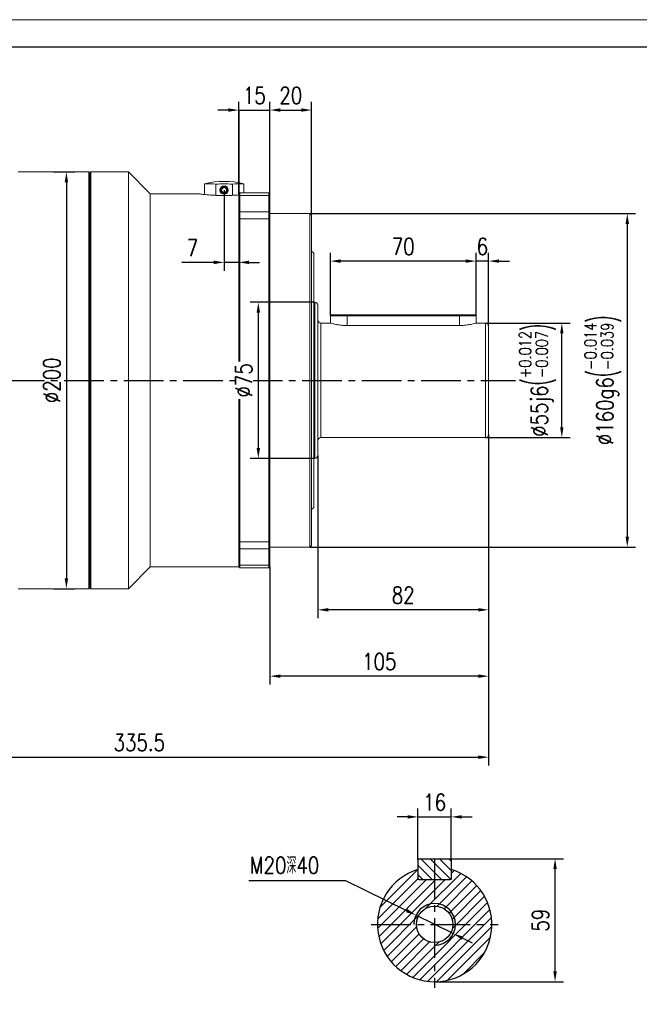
# Model space of a CAD drawing. Header units: millimetres. Extents: x 5885 to 6995, y -605 to 180.
# Tile 8 of 9: x 6416 to 6714, y -292 to 180. Entities that reach past the tile are written whole.
import ezdxf

# ---------------------------------------------------------------- set-up
doc = ezdxf.new("R2010")
doc.units = ezdxf.units.MM
doc.linetypes.add('CENTER2', pattern=[28.575, 19.05, -3.175, 3.175, -3.175])
for name, color, linetype in [('1轮廓实线层', 7, 'Continuous'), ('2细线层', 4, 'Continuous'), ('3中心线层', 1, 'CENTER2'), ('5剖面线层', 2, 'Continuous'), ('7标注层', 4, 'Continuous')]:
    doc.layers.add(name, color=color, linetype=linetype)
doc.layers.add('图框_外框线', color=7, linetype='Continuous', lineweight=18)
doc.styles.add('TH_GBDIM', font='romans.shx', dxfattribs={"width": 0.8, "bigfont": 'gbcbig.shx'})
doc.dimstyles.new('TH_GBDIM', dxfattribs={"dimscale": 2, "dimtxt": 4, "dimasz": 2.5, "dimexe": 2, "dimexo": 0, "dimgap": 1.5, "dimtad": 1, "dimdec": 1, "dimdsep": 46, "dimtxsty": 'TH_GBDIM', "dimcen": 2.5, "dimclrd": 130, "dimclre": 130, "dimclrt": 3, "dimadec": 0, "dimazin": 2, "dimtfac": 0.714286, "dimtdec": 1, "dimtmove": 0, "dimatfit": 3, "dimfxl": 1, "dimtzin": 0, "dimlwd": -1, "dimlwe": -1, "dimarcsym": 0})

# ---------------------------------------------------------------- blocks, each defined once
blk = doc.blocks.new('*D83')
at = {"layer": '7标注层', "color": 130}
for p, q in [((6526.26, -232.79), (6572.72, -232.79)), ((6572.72, -232.79), (6602, -247.2)), ((6624.43, -258.24), (6606.49, -249.41)), ((6628.92, -260.45), (6633.41, -262.65))]:
    blk.add_line(p, q, dxfattribs=at)
at = {"layer": '7标注层', "color": 130, "linetype": 'ByBlock'}
for points in [[(6601.63, -247.95), (6602.37, -246.45), (6606.49, -249.41)], [(6629.29, -259.7), (6628.55, -261.19), (6624.43, -258.24)]]:
    blk.add_solid(points, dxfattribs=at)
at = {"layer": 'Defpoints', "color": 0, "linetype": 'ByBlock'}
for p in [(6606.49, -249.41), (6624.43, -258.24)]:
    blk.add_point(p, dxfattribs=at)
at = {"layer": '7标注层', "color": 3, "linetype": 'ByBlock', "insert": (6543.37, -225.48), "char_height": 8, "attachment_point": 5, "style": 'TH_GBDIM'}
blk.add_mtext('{M20深40}{}{}', dxfattribs=at)
blk = doc.blocks.new('*D84')
at = {"layer": '7标注层', "color": 130}
for p, q in [((6607.46, -222.92), (6607.46, -198.24)), ((6623.46, -222.92), (6623.46, -198.24)), ((6602.46, -202.24), (6597.46, -202.24)), ((6607.46, -202.24), (6623.46, -202.24)), ((6628.46, -202.24), (6633.46, -202.24))]:
    blk.add_line(p, q, dxfattribs=at)
at = {"layer": '7标注层', "color": 130, "linetype": 'ByBlock'}
for points in [[(6602.46, -203.07), (6602.46, -201.41), (6607.46, -202.24)], [(6628.46, -201.41), (6628.46, -203.07), (6623.46, -202.24)]]:
    blk.add_solid(points, dxfattribs=at)
at = {"layer": 'Defpoints', "color": 0, "linetype": 'ByBlock'}
for p in [(6623.46, -202.24), (6607.46, -222.92), (6623.46, -222.92)]:
    blk.add_point(p, dxfattribs=at)
at = {"layer": '7标注层', "color": 3, "linetype": 'ByBlock', "insert": (6615.46, -195.24), "char_height": 8, "attachment_point": 5, "style": 'TH_GBDIM'}
blk.add_mtext('16', dxfattribs=at)
blk = doc.blocks.new('*D85')
at = {"layer": '7标注层', "color": 130}
for p, q in [((6622.86, -222.32), (6677.29, -222.32)), ((6673.29, -276.32), (6673.29, -227.32)), ((6615.46, -281.32), (6677.29, -281.32))]:
    blk.add_line(p, q, dxfattribs=at)
at = {"layer": '7标注层', "color": 130, "linetype": 'ByBlock'}
for points in [[(6674.12, -227.32), (6672.46, -227.32), (6673.29, -222.32)], [(6672.46, -276.32), (6674.12, -276.32), (6673.29, -281.32)]]:
    blk.add_solid(points, dxfattribs=at)
at = {"layer": 'Defpoints', "color": 0, "linetype": 'ByBlock'}
for p in [(6622.86, -222.32), (6673.29, -222.32), (6615.46, -281.32)]:
    blk.add_point(p, dxfattribs=at)
at = {"layer": '7标注层', "color": 3, "linetype": 'ByBlock', "insert": (6666.29, -251.82), "char_height": 8, "attachment_point": 5, "rotation": 90, "style": 'TH_GBDIM'}
blk.add_mtext('59', dxfattribs=at)
blk = doc.blocks.new('*D100')
at = {"layer": '7标注层', "color": 130}
for p, q in [((6639.87, 34.77), (6680.53, 34.77)), ((6676.53, -15.23), (6676.53, 29.77)), ((6639.87, -20.23), (6680.53, -20.23))]:
    blk.add_line(p, q, dxfattribs=at)
at = {"layer": '7标注层', "color": 130, "linetype": 'ByBlock'}
for points in [[(6677.36, 29.77), (6675.69, 29.77), (6676.53, 34.77)], [(6675.69, -15.23), (6677.36, -15.23), (6676.53, -20.23)]]:
    blk.add_solid(points, dxfattribs=at)
at = {"layer": 'Defpoints', "color": 0, "linetype": 'ByBlock'}
for p in [(6639.87, 34.77), (6676.53, 34.77), (6639.87, -20.23)]:
    blk.add_point(p, dxfattribs=at)
at = {"layer": '7标注层', "color": 3, "linetype": 'ByBlock', "insert": (6664.82, 7.27), "char_height": 8, "attachment_point": 5, "rotation": 90, "style": 'TH_GBDIM'}
blk.add_mtext('{%%c55}{}{j6\\H0.7143x;{\\H2x;\\W0.5;(}\\S+0.012^ -0.007;{\\H2x;\\W0.5;)}}', dxfattribs=at)
blk = doc.blocks.new('*D101')
at = {"layer": '7标注层', "color": 130}
for p, q in [((6555.57, 87.27), (6711.97, 87.27)), ((6707.97, 82.27), (6707.97, -67.73)), ((6555.57, -72.73), (6711.97, -72.73))]:
    blk.add_line(p, q, dxfattribs=at)
at = {"layer": '7标注层', "color": 130, "linetype": 'ByBlock'}
for points in [[(6708.8, 82.27), (6707.13, 82.27), (6707.97, 87.27)], [(6707.13, -67.73), (6708.8, -67.73), (6707.97, -72.73)]]:
    blk.add_solid(points, dxfattribs=at)
at = {"layer": 'Defpoints', "color": 0, "linetype": 'ByBlock'}
for p in [(6555.57, 87.27), (6555.57, -72.73), (6707.97, -72.73)]:
    blk.add_point(p, dxfattribs=at)
at = {"layer": '7标注层', "color": 3, "linetype": 'ByBlock', "insert": (6696.26, 7.27), "char_height": 8, "attachment_point": 5, "rotation": 90, "style": 'TH_GBDIM'}
blk.add_mtext('{%%c160}{}{g6\\H0.7143x;{\\H2x;\\W0.5;(}\\S-0.014^ -0.039;{\\H2x;\\W0.5;)}}', dxfattribs=at)
blk = doc.blocks.new('*D102')
at = {"layer": '7标注层', "color": 130}
for p, q in [((6641.37, -18.73), (6641.37, -106.85)), ((6559.37, -28.73), (6559.37, -106.85)), ((6636.37, -102.85), (6564.37, -102.85))]:
    blk.add_line(p, q, dxfattribs=at)
at = {"layer": '7标注层', "color": 130, "linetype": 'ByBlock'}
for points in [[(6564.37, -102.02), (6564.37, -103.68), (6559.37, -102.85)], [(6636.37, -103.68), (6636.37, -102.02), (6641.37, -102.85)]]:
    blk.add_solid(points, dxfattribs=at)
at = {"layer": 'Defpoints', "color": 0, "linetype": 'ByBlock'}
for p in [(6641.37, -18.73), (6559.37, -28.73), (6559.37, -102.85)]:
    blk.add_point(p, dxfattribs=at)
at = {"layer": '7标注层', "color": 3, "linetype": 'ByBlock', "insert": (6600.37, -95.85), "char_height": 8, "attachment_point": 5, "style": 'TH_GBDIM'}
blk.add_mtext('82', dxfattribs=at)
blk = doc.blocks.new('*D103')
at = {"layer": '7标注层', "color": 130}
for p, q in [((6641.37, -18.73), (6641.37, -138.7)), ((6536.37, -82.23), (6536.37, -138.7)), ((6636.37, -134.7), (6541.37, -134.7))]:
    blk.add_line(p, q, dxfattribs=at)
at = {"layer": '7标注层', "color": 130, "linetype": 'ByBlock'}
for points in [[(6541.37, -133.86), (6541.37, -135.53), (6536.37, -134.7)], [(6636.37, -135.53), (6636.37, -133.86), (6641.37, -134.7)]]:
    blk.add_solid(points, dxfattribs=at)
at = {"layer": 'Defpoints', "color": 0, "linetype": 'ByBlock'}
for p in [(6641.37, -18.73), (6536.37, -82.23), (6536.37, -134.7)]:
    blk.add_point(p, dxfattribs=at)
at = {"layer": '7标注层', "color": 3, "linetype": 'ByBlock', "insert": (6588.87, -127.7), "char_height": 8, "attachment_point": 5, "style": 'TH_GBDIM'}
blk.add_mtext('105', dxfattribs=at)
blk = doc.blocks.new('*D104')
at = {"layer": '7标注层', "color": 130}
for p, q in [((6521.37, 96.77), (6521.37, 140.97)), ((6536.37, 96.77), (6536.37, 140.97)), ((6516.37, 136.97), (6511.37, 136.97)), ((6521.37, 136.97), (6536.37, 136.97)), ((6541.37, 136.97), (6546.37, 136.97))]:
    blk.add_line(p, q, dxfattribs=at)
at = {"layer": '7标注层', "color": 130, "linetype": 'ByBlock'}
for points in [[(6516.37, 136.14), (6516.37, 137.81), (6521.37, 136.97)], [(6541.37, 137.81), (6541.37, 136.14), (6536.37, 136.97)]]:
    blk.add_solid(points, dxfattribs=at)
at = {"layer": 'Defpoints', "color": 0, "linetype": 'ByBlock'}
for p in [(6536.37, 136.97), (6521.37, 96.77), (6536.37, 96.77)]:
    blk.add_point(p, dxfattribs=at)
at = {"layer": '7标注层', "color": 3, "linetype": 'ByBlock', "insert": (6528.87, 143.97), "char_height": 8, "attachment_point": 5, "style": 'TH_GBDIM'}
blk.add_mtext('15', dxfattribs=at)
blk = doc.blocks.new('*D105')
at = {"layer": '7标注层', "color": 130}
for p, q in [((6536.37, 96.77), (6536.37, 140.97)), ((6556.37, 86.47), (6556.37, 140.97)), ((6541.37, 136.97), (6551.37, 136.97))]:
    blk.add_line(p, q, dxfattribs=at)
at = {"layer": '7标注层', "color": 130, "linetype": 'ByBlock'}
for points in [[(6541.37, 137.81), (6541.37, 136.14), (6536.37, 136.97)], [(6551.37, 136.14), (6551.37, 137.81), (6556.37, 136.97)]]:
    blk.add_solid(points, dxfattribs=at)
at = {"layer": 'Defpoints', "color": 0, "linetype": 'ByBlock'}
for p in [(6556.37, 136.97), (6536.37, 96.77), (6556.37, 86.47)]:
    blk.add_point(p, dxfattribs=at)
at = {"layer": '7标注层', "color": 3, "linetype": 'ByBlock', "insert": (6546.37, 143.97), "char_height": 8, "attachment_point": 5, "style": 'TH_GBDIM'}
blk.add_mtext('20', dxfattribs=at)
blk = doc.blocks.new('*D106')
at = {"layer": '7标注层', "color": 130}
for p, q in [((6635.37, 38.17), (6635.37, 68.49)), ((6641.37, 33.27), (6641.37, 68.49)), ((6630.37, 64.49), (6625.37, 64.49)), ((6641.37, 64.49), (6635.37, 64.49)), ((6646.37, 64.49), (6651.37, 64.49))]:
    blk.add_line(p, q, dxfattribs=at)
at = {"layer": '7标注层', "color": 130, "linetype": 'ByBlock'}
for points in [[(6630.37, 63.65), (6630.37, 65.32), (6635.37, 64.49)], [(6646.37, 65.32), (6646.37, 63.65), (6641.37, 64.49)]]:
    blk.add_solid(points, dxfattribs=at)
at = {"layer": 'Defpoints', "color": 0, "linetype": 'ByBlock'}
for p in [(6635.37, 64.49), (6635.37, 38.17), (6641.37, 33.27)]:
    blk.add_point(p, dxfattribs=at)
at = {"layer": '7标注层', "color": 3, "linetype": 'ByBlock', "insert": (6638.37, 71.49), "char_height": 8, "attachment_point": 5, "style": 'TH_GBDIM'}
blk.add_mtext('6', dxfattribs=at)
blk = doc.blocks.new('*D107')
at = {"layer": '7标注层', "color": 130}
for p, q in [((6565.37, 38.17), (6565.37, 68.49)), ((6635.37, 38.17), (6635.37, 68.49)), ((6630.37, 64.49), (6570.37, 64.49))]:
    blk.add_line(p, q, dxfattribs=at)
at = {"layer": '7标注层', "color": 130, "linetype": 'ByBlock'}
for points in [[(6570.37, 65.32), (6570.37, 63.65), (6565.37, 64.49)], [(6630.37, 63.65), (6630.37, 65.32), (6635.37, 64.49)]]:
    blk.add_solid(points, dxfattribs=at)
at = {"layer": 'Defpoints', "color": 0, "linetype": 'ByBlock'}
for p in [(6565.37, 64.49), (6565.37, 38.17), (6635.37, 38.17)]:
    blk.add_point(p, dxfattribs=at)
at = {"layer": '7标注层', "color": 3, "linetype": 'ByBlock', "insert": (6600.37, 71.49), "char_height": 8, "attachment_point": 5, "style": 'TH_GBDIM'}
blk.add_mtext('70', dxfattribs=at)
blk = doc.blocks.new('*D112')
at = {"layer": '7标注层', "color": 130}
for p, q in [((6641.37, -18.73), (6641.37, -177.57)), ((6305.87, -82.23), (6305.87, -177.57)), ((6310.87, -173.57), (6636.37, -173.57))]:
    blk.add_line(p, q, dxfattribs=at)
at = {"layer": '7标注层', "color": 130, "linetype": 'ByBlock'}
for points in [[(6310.87, -172.74), (6310.87, -174.41), (6305.87, -173.57)], [(6636.37, -174.41), (6636.37, -172.74), (6641.37, -173.57)]]:
    blk.add_solid(points, dxfattribs=at)
at = {"layer": 'Defpoints', "color": 0, "linetype": 'ByBlock'}
for p in [(6641.37, -18.73), (6305.87, -82.23), (6641.37, -173.57)]:
    blk.add_point(p, dxfattribs=at)
at = {"layer": '7标注层', "color": 3, "linetype": 'ByBlock', "insert": (6473.62, -166.57), "char_height": 8, "attachment_point": 5, "style": 'TH_GBDIM'}
blk.add_mtext('335.5', dxfattribs=at)
blk = doc.blocks.new('*D113')
at = {"layer": '7标注层', "color": 130}
for p, q in [((6557.37, 44.77), (6526.78, 44.77)), ((6530.78, 39.77), (6530.78, -25.23)), ((6557.37, -30.23), (6526.78, -30.23))]:
    blk.add_line(p, q, dxfattribs=at)
at = {"layer": '7标注层', "color": 130, "linetype": 'ByBlock'}
for points in [[(6531.61, 39.77), (6529.95, 39.77), (6530.78, 44.77)], [(6529.95, -25.23), (6531.61, -25.23), (6530.78, -30.23)]]:
    blk.add_solid(points, dxfattribs=at)
at = {"layer": 'Defpoints', "color": 0, "linetype": 'ByBlock'}
for p in [(6557.37, 44.77), (6530.78, -30.23), (6557.37, -30.23)]:
    blk.add_point(p, dxfattribs=at)
at = {"layer": '7标注层', "color": 3, "linetype": 'ByBlock', "insert": (6523.78, 7.27), "char_height": 8, "attachment_point": 5, "rotation": 90, "style": 'TH_GBDIM'}
blk.add_mtext('{%%c75}{}{}', dxfattribs=at)
blk = doc.blocks.new('*D115')
at = {"layer": '7标注层', "color": 130}
for p, q in [((6432.37, 107.27), (6442.6, 107.27)), ((6438.6, 102.27), (6438.6, -87.73)), ((6432.37, -92.73), (6442.6, -92.73))]:
    blk.add_line(p, q, dxfattribs=at)
at = {"layer": '7标注层', "color": 130, "linetype": 'ByBlock'}
for points in [[(6439.43, 102.27), (6437.76, 102.27), (6438.6, 107.27)], [(6437.76, -87.73), (6439.43, -87.73), (6438.6, -92.73)]]:
    blk.add_solid(points, dxfattribs=at)
at = {"layer": 'Defpoints', "color": 0, "linetype": 'ByBlock'}
for p in [(6432.37, 107.27), (6432.37, -92.73), (6438.6, -92.73)]:
    blk.add_point(p, dxfattribs=at)
at = {"layer": '7标注层', "color": 3, "linetype": 'ByBlock', "insert": (6431.6, 7.27), "char_height": 8, "attachment_point": 5, "rotation": 90, "style": 'TH_GBDIM'}
blk.add_mtext('{%%c200}{}{}', dxfattribs=at)
blk = doc.blocks.new('*D116')
at = {"layer": '7标注层', "color": 130}
for p, q in [((6521.37, 136.97), (6521.37, 59.89)), ((6514.37, 98.55), (6514.37, 59.89)), ((6509.37, 63.89), (6494.1, 63.89)), ((6521.37, 63.89), (6514.37, 63.89)), ((6526.37, 63.89), (6531.37, 63.89))]:
    blk.add_line(p, q, dxfattribs=at)
at = {"layer": '7标注层', "color": 130, "linetype": 'ByBlock'}
for points in [[(6509.37, 63.06), (6509.37, 64.72), (6514.37, 63.89)], [(6526.37, 64.72), (6526.37, 63.06), (6521.37, 63.89)]]:
    blk.add_solid(points, dxfattribs=at)
at = {"layer": 'Defpoints', "color": 0, "linetype": 'ByBlock'}
for p in [(6521.37, 136.97), (6514.37, 98.55), (6514.37, 63.89)]:
    blk.add_point(p, dxfattribs=at)
at = {"layer": '7标注层', "color": 3, "linetype": 'ByBlock', "insert": (6499.23, 70.89), "char_height": 8, "attachment_point": 5, "style": 'TH_GBDIM'}
blk.add_mtext('7', dxfattribs=at)

msp = doc.modelspace()

# ---------------------------------------------------------------- hatches: boundary and pattern name
at = {"layer": '5剖面线层'}
h = msp.add_hatch(dxfattribs=at)
h.set_pattern_fill('ANSI31', color=256, angle=90)
h.set_pattern_definition([(135, (4336.443, -3356.0546), (-2.245064, -2.245064), [])])
h.paths.add_polyline_path([(6623.46, -222.92), (6622.86, -222.32), (6615.46, -222.32), (6615.46, -232.32), (6622.86, -232.32), (6623.46, -231.72)])
h.paths.add_polyline_path([(6615.46, -222.32), (6608.06, -222.32), (6607.46, -222.92), (6607.46, -231.72), (6608.06, -232.32), (6615.46, -232.32)])
h = msp.add_hatch(dxfattribs=at)
h.set_pattern_fill('ANSI31', color=256)
h.set_pattern_definition([(45, (4336.443, -3356.0546), (-2.245064, 2.245064), [])])
h.paths.add_polyline_path([(6623.46, -227.51), (6623.46, -231.72), (6623.46, -232.32), (6622.86, -232.32), (6615.46, -232.32), (6615.46, -243.82, -0.414214), (6625.46, -253.82), (6642.96, -253.82, 0.330174)])
h.paths.add_polyline_path([(6642.96, -253.82), (6625.46, -253.82, -0.414214), (6615.46, -263.82), (6615.46, -281.32, 0.414214)])
h.paths.add_polyline_path([(6615.46, -263.82), (6615.46, -262.57, -0.414214), (6606.71, -253.82), (6587.96, -253.82, 0.414214), (6615.46, -281.32)])
h.paths.add_polyline_path([(6615.46, -232.32), (6608.06, -232.32), (6607.46, -232.32), (6607.46, -231.72), (6607.46, -227.51, 0.330174), (6587.96, -253.82), (6605.46, -253.82, -0.414214), (6615.46, -243.82)])
h.paths.add_polyline_path([(6615.46, -245.07), (6615.46, -243.82, 0.414214), (6605.46, -253.82), (6606.71, -253.82, -0.414214)], flags=17)
h.paths.add_polyline_path([(6615.46, -243.82), (6615.46, -245.07, -0.414214), (6624.21, -253.82), (6625.46, -253.82, 0.414214)], flags=17)
h.paths.add_polyline_path([(6625.46, -253.82), (6624.21, -253.82, -0.414214), (6615.46, -262.57), (6615.46, -263.82, 0.414214)], flags=17)

# ---------------------------------------------------------------- linework, layer by layer
at = {"color": 7, "linetype": 'Continuous', "lineweight": 15}
for p, q in [((6449.37, 107.27), (6415.37, 107.27)), ((6449.87, 106.77), (6449.37, 107.27)), ((6449.37, 7.27), (6449.37, 107.27)), ((6450.37, 107.27), (6449.87, 106.77)), ((6449.87, 106.77), (6449.87, 7.27)), ((6468.37, 107.27), (6450.37, 107.27)), ((6450.37, 107.27), (6450.37, 7.27)), ((6478.87, 96.77), (6468.37, 107.27)), ((6468.37, 107.27), (6468.37, -92.73)), ((6504.87, 101.33), (6504.87, 101.55)), ((6504.87, 101.33), (6504.87, 96.47)), ((6510.43, 101.33), (6510.43, 96.06)), ((6518.3, 101.33), (6518.3, 96.06)), ((6523.87, 101.55), (6523.87, 101.33)), ((6523.87, 101.33), (6523.87, 97.27)), ((6502.38, 96.77), (6478.87, 96.77)), ((6478.87, 96.77), (6478.87, -82.23)), ((6521.87, 97.27), (6521.37, 96.77)), ((6521.37, 95.6), (6521.37, 96.77)), ((6521.37, 95.6), (6521.87, 95.97)), ((6521.37, 87.76), (6521.37, 95.6)), ((6521.87, 97.27), (6521.87, 95.97)), ((6521.87, 97.27), (6535.87, 97.27)), ((6521.87, 95.97), (6521.87, 88.1)), ((6535.87, 95.97), (6521.87, 95.97)), ((6535.87, 95.97), (6535.87, 97.27)), ((6536.37, 96.77), (6535.87, 97.27)), ((6535.87, 88.1), (6535.87, 95.97)), ((6535.87, 95.97), (6536.37, 95.6)), ((6536.37, 96.77), (6536.37, 95.6)), ((6536.37, 95.6), (6536.37, 87.76)), ((6521.37, 87.76), (6521.87, 88.1)), ((6521.37, 84.73), (6521.37, 87.76)), ((6521.87, 88.1), (6521.87, 84.73)), ((6521.87, 88.1), (6535.87, 88.1)), ((6535.87, 84.73), (6535.87, 88.1)), ((6535.87, 88.1), (6536.37, 87.76)), ((6536.37, 87.76), (6536.37, 84.73)), ((6555.57, 87.27), (6536.37, 87.27)), ((6556.37, 86.47), (6555.57, 87.27)), ((6555.57, 7.27), (6555.57, 87.27)), ((6556.37, 86.47), (6556.37, 7.27)), ((6521.37, 84.73), (6521.87, 84.73)), ((6521.37, 7.27), (6521.37, 84.73)), ((6521.87, 84.73), (6521.87, -70.19)), ((6535.87, 84.73), (6521.87, 84.73)), ((6535.87, -70.19), (6535.87, 84.73)), ((6535.87, 84.73), (6536.37, 84.73)), ((6536.37, 84.73), (6536.37, -70.19)), ((6557.37, 68.27), (6556.37, 69.27)), ((6557.37, 7.27), (6557.37, 68.27)), ((6557.87, 44.77), (6557.37, 44.77)), ((6559.37, 43.27), (6559.37, 7.27)), ((6565.97, 38.77), (6565.37, 38.17)), ((6565.37, 38.17), (6565.37, 34.77)), ((6573.37, 38.17), (6565.37, 38.17)), ((6565.97, 38.77), (6573.37, 38.77)), ((6573.37, 38.17), (6573.37, 38.77)), ((6573.37, 38.77), (6627.37, 38.77)), ((6627.37, 38.17), (6573.37, 38.17)), ((6627.37, 38.77), (6634.77, 38.77)), ((6627.37, 38.77), (6627.37, 38.17)), ((6635.37, 38.17), (6627.37, 38.17)), ((6635.37, 38.17), (6634.77, 38.77)), ((6635.37, 34.77), (6635.37, 38.17)), ((6565.37, 34.77), (6560.87, 34.77)), ((6627.37, 33.58), (6573.37, 33.58)), ((6639.87, 34.77), (6635.37, 34.77)), ((6641.37, 33.27), (6641.37, 7.27)), ((6449.37, -92.73), (6449.37, 7.27)), ((6449.87, 7.27), (6449.87, -92.23)), ((6450.37, 7.27), (6450.37, -92.73)), ((6521.37, -70.19), (6521.37, 7.27)), ((6555.57, -72.73), (6555.57, 7.27)), ((6556.37, 7.27), (6556.37, -71.93)), ((6557.37, -53.73), (6557.37, 7.27)), ((6559.37, 7.27), (6559.37, -28.73)), ((6641.37, 7.27), (6641.37, -18.73)), ((6560.87, -20.23), (6639.87, -20.23)), ((6557.37, -30.23), (6557.87, -30.23)), ((6556.37, -54.73), (6557.37, -53.73)), ((6521.37, -73.22), (6521.37, -70.19)), ((6521.37, -70.19), (6521.87, -70.19)), ((6521.87, -70.19), (6535.87, -70.19)), ((6521.87, -70.19), (6521.87, -73.56)), ((6535.87, -70.19), (6536.37, -70.19)), ((6535.87, -73.56), (6535.87, -70.19)), ((6536.37, -70.19), (6536.37, -73.22)), ((6521.37, -73.22), (6521.87, -73.56)), ((6521.37, -81.05), (6521.37, -73.22)), ((6535.87, -73.56), (6521.87, -73.56)), ((6521.87, -73.56), (6521.87, -81.42)), ((6535.87, -73.56), (6536.37, -73.22)), ((6535.87, -81.42), (6535.87, -73.56)), ((6536.37, -72.73), (6555.57, -72.73)), ((6536.37, -73.22), (6536.37, -81.05)), ((6555.57, -72.73), (6556.37, -71.93)), ((6468.37, -92.73), (6478.87, -82.23)), ((6478.87, -82.23), (6521.37, -82.23)), ((6521.37, -81.05), (6521.87, -81.42)), ((6521.37, -82.23), (6521.37, -81.05)), ((6521.37, -82.23), (6521.87, -82.73)), ((6521.87, -81.42), (6535.87, -81.42)), ((6521.87, -81.42), (6521.87, -82.73)), ((6535.87, -82.73), (6521.87, -82.73)), ((6535.87, -81.42), (6536.37, -81.05)), ((6535.87, -82.73), (6535.87, -81.42)), ((6535.87, -82.73), (6536.37, -82.23)), ((6536.37, -81.05), (6536.37, -82.23)), ((6415.37, -92.73), (6449.37, -92.73)), ((6449.37, -92.73), (6449.87, -92.23)), ((6449.87, -92.23), (6450.37, -92.73)), ((6450.37, -92.73), (6468.37, -92.73))]:
    msp.add_line(p, q, dxfattribs=at)
at = {"color": 8, "linetype": 'Continuous', "lineweight": 15}
for p, q in [((6557.87, 7.27), (6557.87, 44.77)), ((6573.37, 33.58), (6573.37, 38.17)), ((6627.37, 33.58), (6627.37, 38.17)), ((6560.87, 34.77), (6560.87, 7.27)), ((6639.87, 7.27), (6639.87, 34.77)), ((6557.87, -30.23), (6557.87, 7.27)), ((6560.87, 7.27), (6560.87, -20.23)), ((6639.87, -20.23), (6639.87, 7.27))]:
    msp.add_line(p, q, dxfattribs=at)
at = {"color": 7, "linetype": 'Continuous', "lineweight": 15}
for radius in [2, 1.8, 1.4, 1.2]:
    msp.add_circle((6514.37, 98.55), radius, dxfattribs=at)
for centre, radius, start, end in [((6514.37, 65.27), 37.5, 75.3252, 104.6748), ((6507.65, 83.35), 18.2, 81.2062, 98.7938), ((6514.37, 65.27), 36.28, 83.7727, 96.2273), ((6521.08, 83.35), 18.2, 81.2062, 98.7938), ((6557.87, 43.27), 1.5, 0, 90), ((6560.87, 36.27), 1.5, 180, 270), ((6639.87, 33.27), 1.5, 0, 90), ((6639.87, -18.73), 1.5, 270, 0), ((6560.87, -21.73), 1.5, 90, 180), ((6557.87, -28.73), 1.5, 270, 0)]:
    msp.add_arc(centre, radius, start, end, dxfattribs=at)
for points, knots in [([(6502.38, 96.77), (6502.4, 96.77), (6502.45, 96.76), (6502.95, 96.69), (6503.74, 96.6), (6504.85, 96.47), (6506.21, 96.33), (6507.83, 96.2), (6509.61, 96.08), (6511.55, 96), (6513.55, 95.96), (6515.59, 95.96), (6517.59, 96.01), (6519.57, 96.11), (6520.76, 96.2), (6521.37, 96.24)], [0, 0, 0, 0, 0.0727341, 0.1478202, 0.2250664, 0.3004936, 0.3780762, 0.4540518, 0.5322338, 0.6081141, 0.6862299, 0.7615075, 0.83898, 0.9182212, 1, 1, 1, 1]), ([(6573.37, 33.58), (6572.49, 33.61), (6570.74, 33.66), (6568.38, 34.03), (6566.57, 34.43), (6565.49, 34.74), (6565.47, 34.74), (6565.46, 34.75)], [0, 0, 0, 0, 0.208588, 0.416959, 0.630956, 0.849007, 1, 1, 1, 1]), ([(6635.28, 34.75), (6635.3, 34.75), (6635.42, 34.79), (6634.76, 34.59), (6633.34, 34.23), (6631.19, 33.82), (6629.06, 33.61), (6627.76, 33.59), (6627.37, 33.58)], [0, 0, 0, 0, 0.0610586, 0.2666513, 0.4746118, 0.690119, 0.9073712, 1, 1, 1, 1])]:
    msp.add_open_spline(points, degree=3, knots=knots, dxfattribs=at)
at = {"layer": '1轮廓实线层'}
for p, q in [((6608.06, -222.32), (6607.46, -222.92)), ((6607.46, -222.92), (6607.46, -231.72)), ((6608.06, -222.32), (6622.86, -222.32)), ((6623.46, -222.92), (6622.86, -222.32)), ((6623.46, -222.92), (6623.46, -231.72)), ((6607.46, -231.72), (6608.06, -232.32)), ((6607.46, -232.32), (6607.46, -231.72)), ((6608.06, -232.32), (6607.46, -232.32)), ((6608.06, -232.32), (6622.86, -232.32)), ((6622.86, -232.32), (6623.46, -231.72)), ((6623.46, -232.32), (6622.86, -232.32)), ((6623.46, -231.72), (6623.46, -232.32))]:
    msp.add_line(p, q, dxfattribs=at)
msp.add_circle((6615.46, -253.82), 8.75, dxfattribs=at)
msp.add_arc((6615.46, -253.82), 27.5, 106.9124, 73.0876, dxfattribs=at)
at = {"layer": '2细线层'}
msp.add_arc((6615.46, -253.82), 10, 270, 180, dxfattribs=at)
at = {"layer": '3中心线层'}
for p, q in [((6294.66, 7.27), (6654.32, 7.27)), ((6615.46, -222.32), (6615.46, -284.32)), ((6584.96, -253.82), (6645.96, -253.82))]:
    msp.add_line(p, q, dxfattribs=at)
at = {"layer": '图框_外框线', "color": 3}
msp.add_lwpolyline([(5884.72, -604.81), (6995.04, -604.81), (6995.04, 180.34), (5884.72, 180.34)], close=True, dxfattribs=at)
at = {"layer": '图框_外框线', "color": 3, "lineweight": 25}
msp.add_lwpolyline([(5950.81, -591.59), (6981.83, -591.59), (6981.83, 167.13), (5950.81, 167.13)], close=True, dxfattribs=at)

# ---------------------------------------------------------------- dimensions: what is measured, and where the dimension line sits
at = {"layer": '7标注层'}
for base, p1, p2, picture, middle in [((6536.37, 136.97), (6521.37, 96.77), (6536.37, 96.77), '*D104', (6528.87, 136.97)), ((6556.37, 136.97), (6536.37, 96.77), (6556.37, 86.47), '*D105', (6546.37, 136.97)), ((6565.37, 64.49), (6635.37, 38.17), (6565.37, 38.17), '*D107', (6600.37, 64.49)), ((6635.37, 64.49), (6641.37, 33.27), (6635.37, 38.17), '*D106', (6638.37, 64.49)), ((6641.37, -173.57), (6305.87, -82.23), (6641.37, -18.73), '*D112', (6473.62, -173.57)), ((6536.37, -134.7), (6641.37, -18.73), (6536.37, -82.23), '*D103', (6588.87, -134.7)), ((6559.37, -102.85), (6641.37, -18.73), (6559.37, -28.73), '*D102', (6600.37, -102.85)), ((6623.46, -202.24), (6607.46, -222.92), (6623.46, -222.92), '*D84', (6615.46, -202.24))]:
    dim = msp.add_linear_dim(base=base, p1=p1, p2=p2, dimstyle='TH_GBDIM', dxfattribs=at)
    dim.commit()
    dim.dimension.update_dxf_attribs({"geometry": picture, "text_midpoint": middle, "dimtype": 160})
dim = msp.add_linear_dim(base=(6514.37, 63.89), p1=(6521.37, 136.97), p2=(6514.37, 98.55), dimstyle='TH_GBDIM', dxfattribs=at)
dim.commit()
dim.dimension.update_dxf_attribs({"geometry": '*D116', "text_midpoint": (6499.23, 70.89)})
for base, p1, p2, text, picture, middle in [((6438.6, -92.73), (6432.37, 107.27), (6432.37, -92.73), '{%%c<>}{}{}', '*D115', (6431.6, 7.27)), ((6707.97, -72.73), (6555.57, 87.27), (6555.57, -72.73), '{%%c<>}{}{g6\\H0.7143x;{\\H2x;\\W0.5;(}\\S-0.014^ -0.039;{\\H2x;\\W0.5;)}}', '*D101', (6696.26, 7.27))]:
    dim = msp.add_linear_dim(base=base, p1=p1, p2=p2, angle=90, text=text, dimstyle='TH_GBDIM', override={"dimgap": 1.5, "dimtad": 1, "dimjust": 0, "dimdec": 1, "dimlfac": 1, "dimse1": 0, "dimse2": 0, "dimsd1": 0, "dimsd2": 0}, dxfattribs=at)
    dim.commit()
    dim.dimension.update_dxf_attribs({"geometry": picture, "text_midpoint": middle})
dim = msp.add_linear_dim(base=(6676.53, 34.77), p1=(6639.87, -20.23), p2=(6639.87, 34.77), angle=90, text='{%%c<>}{}{j6\\H0.7143x;{\\H2x;\\W0.5;(}\\S+0.012^ -0.007;{\\H2x;\\W0.5;)}}', dimstyle='TH_GBDIM', dxfattribs=at)
dim.commit()
dim.dimension.update_dxf_attribs({"geometry": '*D100', "text_midpoint": (6676.53, 7.27), "dimtype": 160})
dim = msp.add_diameter_dim_2p(p1=(6624.43, -258.24), p2=(6606.49, -249.41), text='{M20深40}{}{}', dimstyle='TH_GBDIM', override={"dimtoh": 1}, dxfattribs=at)
dim.commit()
dim.dimension.update_dxf_attribs({"geometry": '*D83', "text_midpoint": (6543.37, -232.79), "dimtype": 163})
dim = msp.add_linear_dim(base=(6673.29, -222.32), p1=(6615.46, -281.32), p2=(6622.86, -222.32), angle=90, dimstyle='TH_GBDIM', dxfattribs=at)
dim.commit()
dim.dimension.update_dxf_attribs({"geometry": '*D85', "text_midpoint": (6666.29, -251.82)})

# ---------------------------------------------------------------- next in the draw order: wipeouts: each hides what was drawn before it
msp.add_wipeout([(6528.18, -1.66), (6519.38, -1.66), (6519.38, 16.2), (6528.18, 16.2)]).dxf.layer = '1轮廓实线层'

# ---------------------------------------------------------------- next in the draw order: dimensions: what is measured, and where the dimension line sits
dim = msp.add_linear_dim(base=(6530.78, -30.23), p1=(6557.37, 44.77), p2=(6557.37, -30.23), angle=90, text='{%%c<>}{}{}', dimstyle='TH_GBDIM', override={"dimgap": 1.5, "dimtad": 1, "dimjust": 0, "dimdec": 1, "dimlfac": 1, "dimse1": 0, "dimse2": 0, "dimsd1": 0, "dimsd2": 0}, dxfattribs=at)
dim.commit()
dim.dimension.update_dxf_attribs({"geometry": '*D113', "text_midpoint": (6523.78, 7.27)})

doc.saveas('drawing.dxf')
